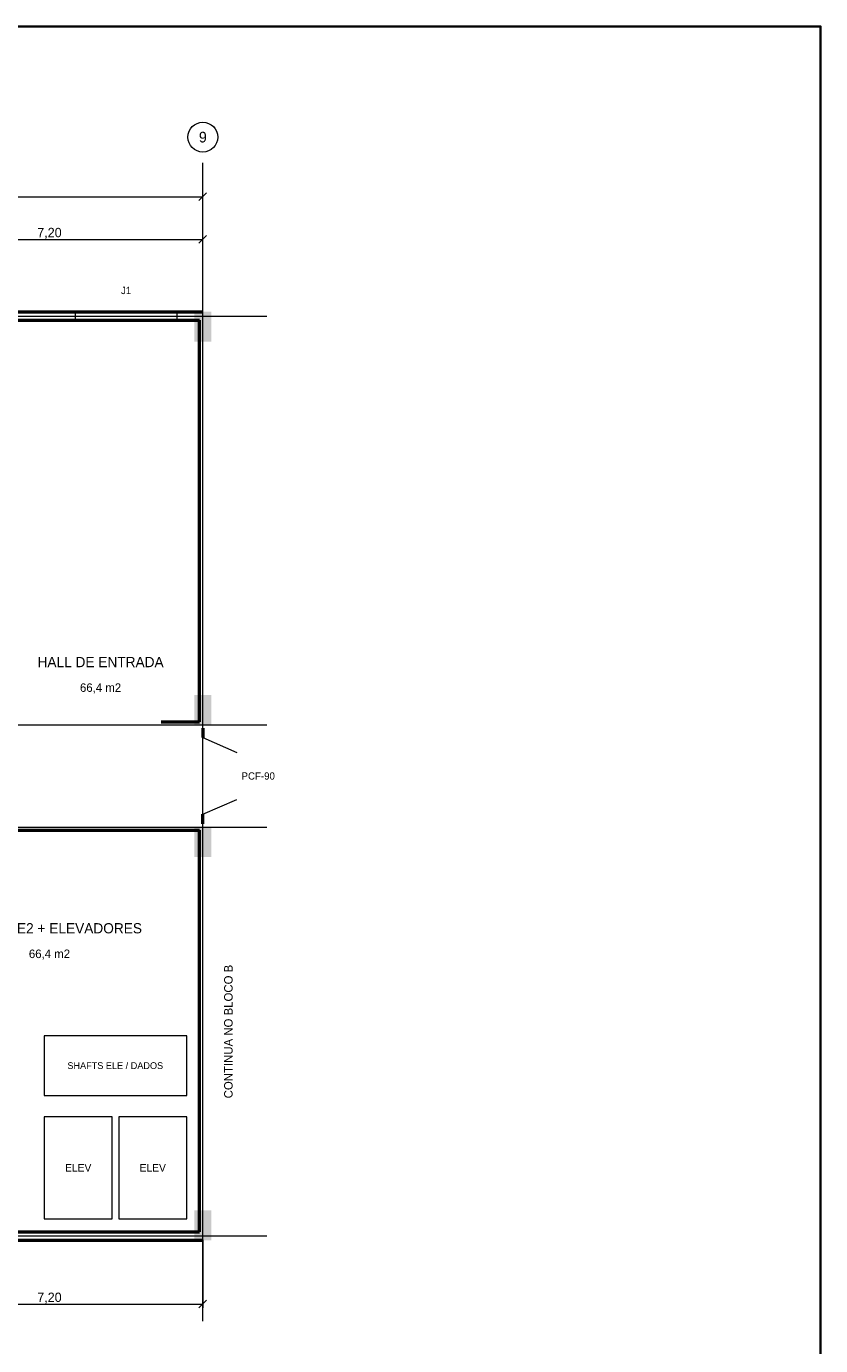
# Model space of a CAD drawing. Header units: metres. Extents: x -10 to 72.1, y -29 to 28.4.
# Tile 6 of 6: x 53.5 to 72.1, y -2.6 to 28.4. Entities that reach past the tile are written whole.
import ezdxf
from ezdxf.enums import TextEntityAlignment as Align

# ---------------------------------------------------------------- set-up
doc = ezdxf.new("R2010")
doc.units = ezdxf.units.M
for name, color, linetype, lineweight, true_color in [('COTA', 8, 'Continuous', 13, 0x6a6a6a), ('EIXO', 8, 'Continuous', 13, 0x6a6a6a), ('ESQUADRIA', 4, 'Continuous', 18, 0x007f9f), ('MOBILIA', 9, 'Continuous', 13, 0xa8a8a8)]:
    doc.layers.add(name, color=color, linetype=linetype, lineweight=lineweight, true_color=true_color)
for name, color, linetype, lineweight in [('FOLHA', 7, 'Continuous', 35), ('PAREDE', 7, 'Continuous', 50), ('PILAR', 7, 'Continuous', 35), ('TEXTO', 7, 'Continuous', 18)]:
    doc.layers.add(name, color=color, linetype=linetype, lineweight=lineweight)

msp = doc.modelspace()

# ---------------------------------------------------------------- hatches: boundary and pattern name
at = {"layer": 'PILAR'}
for points in [[(57.4, 21), (57.8, 21), (57.8, 21.7), (57.4, 21.7)], [(57.4, 12), (57.8, 12), (57.8, 12.7), (57.4, 12.7)], [(57.4, 8.9), (57.8, 8.9), (57.8, 9.6), (57.4, 9.6)], [(57.4, -0.1), (57.8, -0.1), (57.8, 0.6), (57.4, 0.6)]]:
    msp.add_hatch(color=7, dxfattribs=at).paths.add_polyline_path(points)

# ---------------------------------------------------------------- linework, layer by layer
at = {"layer": 'COTA'}
for p, q in [((57.51, 24.31), (57.69, 24.49)), ((57.6, 21.69), (57.6, 24.49)), ((0, 24.4), (57.6, 24.4)), ((50.4, 23.4), (57.6, 23.4)), ((57.51, 23.31), (57.69, 23.49)), ((57.6, 21.69), (57.6, 23.49)), ((57.6, -0.09), (57.6, -1.69)), ((57.51, -1.69), (57.69, -1.51)), ((50.4, -1.6), (57.6, -1.6))]:
    msp.add_line(p, q, dxfattribs=at)
at = {"layer": 'EIXO'}
for p, q in [((57.6, -2), (57.6, 25.2)), ((57.6, -1.5), (57.6, 23.1)), ((-3.4, 21.6), (59.1, 21.6)), ((-3.4, 12), (59.1, 12)), ((-3.4, 9.6), (59.1, 9.6)), ((-3.4, 0), (59.1, 0))]:
    msp.add_line(p, q, dxfattribs=at)
msp.add_circle((57.6, 25.8), 0.35, dxfattribs=at)
at = {"layer": 'ESQUADRIA'}
for p, q in [((54.6, 21.6), (57, 21.6)), ((57.6, 11.7), (58.4, 11.35)), ((57.6, 9.9), (58.4, 10.25))]:
    msp.add_line(p, q, dxfattribs=at)
msp.add_lwpolyline([(54.6, 21.5), (57, 21.5), (57, 21.7), (54.6, 21.7)], close=True, dxfattribs=at)
at = {"layer": 'FOLHA'}
msp.add_lwpolyline([(-10, -29), (72.1, -29), (72.1, 28.4), (-10, 28.4)], close=True, dxfattribs=at)
at = {"layer": 'MOBILIA'}
for points in [[(53.875, 3.3), (57.225, 3.3), (57.225, 4.7), (53.875, 4.7)], [(53.875, 0.4), (55.475, 0.4), (55.475, 2.8), (53.875, 2.8)], [(55.625, 0.4), (57.225, 0.4), (57.225, 2.8), (55.625, 2.8)]]:
    msp.add_lwpolyline(points, close=True, dxfattribs=at)
at = {"layer": 'PAREDE'}
for p, q in [((-0.1, 21.7), (57.6, 21.7)), ((50.475, 21.5), (57.525, 21.5)), ((57.525, 12.075), (57.525, 21.5)), ((56.625, 12.075), (57.525, 12.075)), ((57.6, 11.925), (57.6, 11.7)), ((57.6, 9.675), (57.6, 9.9)), ((52.275, 9.525), (57.525, 9.525)), ((57.525, 0.1), (57.525, 9.525)), ((50.475, 0.1), (57.525, 0.1)), ((-0.1, -0.1), (57.6, -0.1))]:
    msp.add_line(p, q, dxfattribs=at)

# ---------------------------------------------------------------- texts
at = {"layer": 'COTA'}
for p in [(54, 23.56), (54, -1.44)]:
    msp.add_text('7,20', height=0.22, dxfattribs=at).set_placement(p, align=Align.MIDDLE_CENTER)
msp.add_text('CONTINUA NO BLOCO B', height=0.2, rotation=90, dxfattribs=at).set_placement((58.2, 4.8), align=Align.MIDDLE_CENTER)
at = {"layer": 'EIXO'}
msp.add_text('9', height=0.25, dxfattribs=at).set_placement((57.6, 25.8), align=Align.MIDDLE_CENTER)
at = {"layer": 'ESQUADRIA'}
for s, p in [('J1', (55.8, 22.2)), ('PCF-90', (58.9, 10.8))]:
    msp.add_text(s, height=0.17, dxfattribs=at).set_placement(p, align=Align.MIDDLE_CENTER)
at = {"layer": 'MOBILIA'}
for s, height, p in [('SHAFTS ELE / DADOS', 0.16, (55.545, 4)), ('ELEV', 0.18, (54.675, 1.6)), ('ELEV', 0.18, (56.425, 1.6))]:
    msp.add_text(s, height=height, dxfattribs=at).set_placement(p, align=Align.MIDDLE_CENTER)
at = {"layer": 'TEXTO'}
for s, height, p in [('HALL DE ENTRADA', 0.24, (55.2, 13.475)), ('66,4 m2', 0.2, (55.2, 12.875)), ('ESCADA E2 + ELEVADORES', 0.24, (54, 7.225)), ('66,4 m2', 0.2, (54, 6.625))]:
    msp.add_text(s, height=height, dxfattribs=at).set_placement(p, align=Align.MIDDLE_CENTER)

doc.saveas('drawing.dxf')
